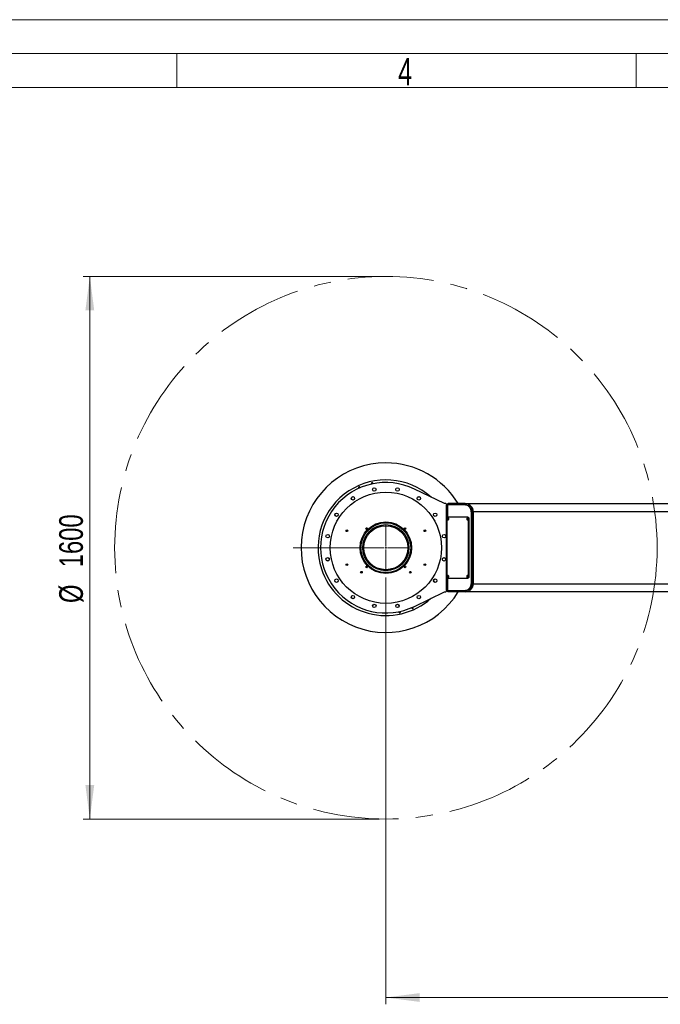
# Model space of a CAD drawing. Header units: millimetres. Extents: x 22 to 588, y 6 to 414.
# Tile 37 of 51: x 222 to 316, y 269 to 414. Entities that reach past the tile are written whole.
import ezdxf

# ---------------------------------------------------------------- set-up
doc = ezdxf.new("R2010")
doc.units = ezdxf.units.MM
doc.linetypes.add('CENTERX2', pattern=[20.32, 12.7, -2.54, 2.54, -2.54])
doc.styles.add('SLDTEXTSTYLE0', font='TXT', dxfattribs={"width": 0.7})
doc.styles.add('SLDTEXTSTYLE1', font='TXT', dxfattribs={"width": 0.75})
doc.dimstyles.new('SLDDIMSTYLE0', dxfattribs={"dimtxt": 3.5, "dimasz": 5, "dimexe": 0, "dimexo": 0.0625, "dimgap": 0.875, "dimtad": 1, "dimlfac": 20, "dimrnd": 1e-09, "dimzin": 12, "dimdsep": 46, "dimtxsty": 'SLDTEXTSTYLE1', "dimsah": 1, "dimcen": 0.09, "dimadec": 0, "dimazin": 0, "dimtfac": 1, "dimtofl": 0, "dimtmove": 0, "dimatfit": 3, "dimfxl": 1, "dimtolj": 1, "dimtzin": 12, "dimarcsym": 0})
doc.dimstyles.new('SLDDIMSTYLE2', dxfattribs={"dimtxt": 3.5, "dimasz": 5, "dimexe": 0, "dimexo": 0.0625, "dimgap": 0.875, "dimtad": 0, "dimtih": 1, "dimtoh": 1, "dimlfac": 20, "dimrnd": 1e-09, "dimzin": 12, "dimdsep": 46, "dimtxsty": 'SLDTEXTSTYLE1', "dimsah": 1, "dimcen": 0.09, "dimadec": 0, "dimazin": 0, "dimtfac": 1, "dimtofl": 0, "dimtmove": 0, "dimatfit": 3, "dimfxl": 1, "dimtolj": 1, "dimtzin": 12, "dimarcsym": 0})

# ---------------------------------------------------------------- blocks, each defined once
blk = doc.blocks.new('*D6')
at = {"color": 7, "linetype": 'Continuous', "lineweight": 0}
for p, q in [((274.6, 376.65), (230.94, 376.65)), ((231.94, 296.65), (231.94, 376.65)), ((274.6, 296.65), (230.94, 296.65))]:
    blk.add_line(p, q, dxfattribs=at)
for points in [[(231.94, 376.65), (231.29, 371.65), (232.59, 371.65)], [(231.94, 296.65), (232.59, 301.65), (231.29, 301.65)]]:
    blk.add_solid(points, dxfattribs=at)
at = {"color": 7, "linetype": 'Continuous', "lineweight": 0, "char_height": 3.5, "attachment_point": 1, "rotation": 90, "style": 'SLDTEXTSTYLE1'}
for s, insert in [('1600', (227.42, 333.76)), ('%%c', (227.42, 328.49))]:
    blk.add_mtext(s, dxfattribs=dict(at, insert=insert))
blk = doc.blocks.new('*D7')
at = {"color": 7, "linetype": 'Continuous', "lineweight": 0}
for p, q in [((418.85, 335.65), (418.85, 269.33)), ((275.6, 332.27), (275.6, 269.33)), ((275.6, 270.33), (418.85, 270.33))]:
    blk.add_line(p, q, dxfattribs=at)
for centre, start, end in [((345.57, 273.11), 153.4349, 206.5651), ((347.98, 273.11), 333.4349, 26.5651)]:
    blk.add_arc(centre, 6.21, start, end, dxfattribs=at)
for points in [[(275.6, 270.33), (280.6, 269.68), (280.6, 270.98)], [(418.85, 270.33), (413.85, 270.98), (413.85, 269.68)]]:
    blk.add_solid(points, dxfattribs=at)
at = {"color": 7, "linetype": 'Continuous', "lineweight": 0, "insert": (341.6, 274.84), "char_height": 3.5, "attachment_point": 1, "style": 'SLDTEXTSTYLE1'}
blk.add_mtext('2865', dxfattribs=at)
blk = doc.blocks.new('SW_CENTERMARKSYMBOL_1')
at = {"color": 0, "linetype": 'Continuous', "lineweight": 0}
for p, q in [((0, 0.25), (0, 3.38)), ((-0.25, 0), (-13.66, 0)), ((0, 0), (-0.12, 0)), ((0, 0), (0, 0.12)), ((0, 0), (0, -0.12)), ((0, 0), (0.12, 0)), ((0.25, 0), (3.38, 0)), ((0, -0.25), (0, -3.38))]:
    blk.add_line(p, q, dxfattribs=at)

msp = doc.modelspace()

# ---------------------------------------------------------------- linework, layer by layer
at = {"color": 7, "linetype": 'Continuous', "lineweight": 15}
msp.add_line((36.5, 414.5), (588.5, 414.5), dxfattribs=at)
at = {"color": 1, "linetype": 'Continuous', "lineweight": 0}
for p, q in [((41.5, 409.5), (583.5, 409.5)), ((244.75, 409.5), (244.75, 404.5)), ((312.5, 409.5), (312.5, 404.5)), ((46.5, 404.5), (578.5, 404.5))]:
    msp.add_line(p, q, dxfattribs=at)
at = {"color": 7, "linetype": 'Continuous', "lineweight": 30}
for p, q in [((284.2290537, 343.1470556), (279.8267083, 345.2963276)), ((284.4540552, 343.1470556), (284.2290537, 343.1470556)), ((284.6540527, 342.9470582), (284.4540552, 343.1470556)), ((284.554054, 330.3470595), (284.554054, 342.9470582)), ((284.554054, 342.9470582), (284.6712128, 342.9470582)), ((287.3349921, 342.9470582), (284.6712128, 342.9470582)), ((284.6712128, 342.9470582), (284.6712128, 341.0829587)), ((284.7540514, 342.9470582), (284.7540514, 343.1470556)), ((284.7540514, 343.1470556), (284.8126308, 343.1470556)), ((287.3040513, 343.1470556), (284.8126308, 343.1470556)), ((284.8126308, 343.1470556), (284.8126308, 342.9470582)), ((287.3040513, 343.1470556), (324.6540533, 343.1470556)), ((287.3349921, 342.9470582), (287.476416, 342.9470582)), ((288.2188753, 331.5970583), (288.2188753, 341.6970594)), ((288.3602993, 341.6970594), (288.2188753, 341.6970594)), ((288.3602993, 331.5970583), (288.3602993, 341.6970594)), ((288.5040538, 331.3470585), (288.5040538, 341.9470591)), ((324.9540539, 341.9470591), (288.5040538, 341.9470591)), ((284.6126334, 340.8970577), (284.6126334, 332.3970569)), ((287.617834, 341.1470575), (284.7894089, 341.1470575)), ((287.617834, 341.1470575), (287.688549, 341.1470575)), ((287.7946095, 332.3970569), (287.7946095, 340.8970577)), ((287.8653244, 340.8970577), (287.7946095, 340.8970577)), ((287.8653244, 332.3970569), (287.8653244, 340.8970577)), ((284.6712128, 332.211159), (284.6712128, 330.3470595)), ((284.7894089, 332.1470571), (287.617834, 332.1470571)), ((287.688549, 332.1470571), (287.617834, 332.1470571)), ((287.7946095, 332.3970569), (287.8653244, 332.3970569)), ((288.2188753, 331.5970583), (288.3602993, 331.5970583)), ((288.5040538, 331.3470585), (324.9540539, 331.3470585)), ((279.8267083, 327.9977901), (284.2290537, 330.147059)), ((284.2290537, 330.147059), (284.4540552, 330.147059)), ((284.4540552, 330.147059), (284.6540527, 330.3470595)), ((284.6712128, 330.3470595), (284.554054, 330.3470595)), ((284.6712128, 330.3470595), (287.3349921, 330.3470595)), ((284.7540514, 330.147059), (284.7540514, 330.3470595)), ((284.8126308, 330.147059), (284.7540514, 330.147059)), ((284.8126308, 330.3470595), (284.8126308, 330.147059)), ((287.3040513, 330.147059), (284.8126308, 330.147059)), ((324.6540533, 330.147059), (287.3040513, 330.147059)), ((287.476416, 330.3470595), (287.3349921, 330.3470595))]:
    msp.add_line(p, q, dxfattribs=at)
at = {"color": 7, "linetype": 'Continuous', "lineweight": 30, "flags": 128}
for points in [[(271.7597024, 345.4709811), (271.7678444, 345.5041153), (271.7629926, 345.5447955)], [(288.2188753, 341.6970594), (288.2124321, 341.847728), (288.1931917, 341.9962031), (288.1614403, 342.1403153), (288.1176309, 342.2779603), (288.0624132, 342.4071414), (287.9965917, 342.5259633), (287.9211144, 342.6326973), (287.8370957, 342.7257878), (287.7457516, 342.8038759), (287.6484231, 342.865829), (287.546523, 342.9107351), (287.4415354, 342.9379446), (287.3349921, 342.9470582)], [(287.476416, 342.9470582), (287.5829534, 342.9379446), (287.687941, 342.9107351), (287.7898411, 342.865829), (287.8871755, 342.8038759), (287.9785196, 342.7257878), (288.0625383, 342.6326973), (288.1380097, 342.5259633), (288.2038371, 342.4071414), (288.2590548, 342.2779603), (288.3028583, 342.1403153), (288.3346156, 341.9962031), (288.353856, 341.847728), (288.3602993, 341.6970594)], [(284.7894089, 341.1470575), (284.7549216, 341.1422534), (284.7217576, 341.1280257), (284.6911983, 341.104923), (284.664406, 341.0738332), (284.6424238, 341.0359485), (284.6260862, 340.9927291), (284.6160309, 340.9458322), (284.6126334, 340.8970577)], [(284.886636, 340.8970577), (284.8800675, 340.9467263), (284.8612623, 340.9896893), (284.8327474, 341.0201413), (284.7983794, 341.0339696), (284.7628013, 341.0293085), (284.7308175, 341.0067839), (284.7067432, 340.9694416), (284.6938388, 340.9223241), (284.6938388, 340.8717913), (284.7067432, 340.8246739), (284.7308175, 340.7873315), (284.7628013, 340.7648069), (284.7983794, 340.7601459), (284.8327474, 340.7739741), (284.8612623, 340.8044262), (284.8800675, 340.8473892), (284.886636, 340.8970577)], [(284.8526315, 341.0015208), (284.8317043, 340.9940643), (284.8076181, 340.9713013), (284.7915248, 340.9372372), (284.7858743, 340.8970577), (284.7915248, 340.8568782), (284.8076181, 340.8228142), (284.8317043, 340.8000512), (284.8526315, 340.7925946)], [(287.7150611, 340.8970577), (287.7084987, 340.9467263), (287.6896874, 340.9896893), (287.6611726, 341.0201413), (287.6268045, 341.0339696), (287.5912265, 341.0293085), (287.5592427, 341.0067839), (287.5351743, 340.9694416), (287.5222639, 340.9223241), (287.5222639, 340.8717913), (287.5351743, 340.8246739), (287.5592427, 340.7873315), (287.5912265, 340.7648069), (287.6268045, 340.7601459), (287.6611726, 340.7739741), (287.6896874, 340.8044262), (287.7084987, 340.8473892), (287.7150611, 340.8970577)], [(287.6810567, 341.0015208), (287.6601354, 340.9940643), (287.6360492, 340.9713013), (287.61995, 340.9372372), (287.6142995, 340.8970577), (287.61995, 340.8568782), (287.6360492, 340.8228142), (287.6601354, 340.8000512), (287.6810567, 340.7925946)], [(287.7946095, 340.8970577), (287.791218, 340.9458322), (287.7811567, 340.9927291), (287.7648191, 341.0359485), (287.7428369, 341.0738332), (287.7160446, 341.104923), (287.6854853, 341.1280257), (287.6523213, 341.1422534), (287.617834, 341.1470575)], [(287.688549, 341.1470575), (287.7230362, 341.1422534), (287.7561943, 341.1280257), (287.7867596, 341.104923), (287.8135459, 341.0738332), (287.8355281, 341.0359485), (287.8518657, 340.9927291), (287.861927, 340.9458322), (287.8653244, 340.8970577)], [(284.886636, 332.3970569), (284.8800675, 332.4467284), (284.8612623, 332.4896915), (284.8327474, 332.5201435), (284.7983794, 332.5339717), (284.7628013, 332.5293077), (284.7308175, 332.5067861), (284.7067432, 332.4694438), (284.6938388, 332.4223233), (284.6938388, 332.3717935), (284.7067432, 332.324673), (284.7308175, 332.2873307), (284.7628013, 332.2648061), (284.7983794, 332.260145), (284.8327474, 332.2739733), (284.8612623, 332.3044253), (284.8800675, 332.3473883), (284.886636, 332.3970569)], [(284.8526255, 332.501523), (284.8317043, 332.4940664), (284.8076181, 332.4713034), (284.7915248, 332.4372394), (284.7858743, 332.3970569), (284.7915248, 332.3568774), (284.8076181, 332.3228104), (284.8317043, 332.3000503), (284.8526255, 332.2925938)], [(287.7150611, 332.3970569), (287.7084987, 332.4467284), (287.6896874, 332.4896915), (287.6611726, 332.5201435), (287.6268045, 332.5339717), (287.5912265, 332.5293077), (287.5592427, 332.5067861), (287.5351743, 332.4694438), (287.5222639, 332.4223233), (287.5222639, 332.3717935), (287.5351743, 332.324673), (287.5592427, 332.2873307), (287.5912265, 332.2648061), (287.6268045, 332.260145), (287.6611726, 332.2739733), (287.6896874, 332.3044253), (287.7084987, 332.3473883), (287.7150611, 332.3970569)], [(287.6810567, 332.501523), (287.6601354, 332.4940664), (287.6360492, 332.4713034), (287.61995, 332.4372394), (287.6142995, 332.3970569), (287.61995, 332.3568774), (287.6360492, 332.3228104), (287.6601354, 332.3000503), (287.6810567, 332.2925938)], [(284.6126334, 332.3970569), (284.6160309, 332.3482854), (284.6260862, 332.3013885), (284.6424238, 332.2581662), (284.664406, 332.2202814), (284.6911983, 332.1891917), (284.7217576, 332.1660889), (284.7549216, 332.1518613), (284.7894089, 332.1470571)], [(287.3349921, 330.3470595), (287.4415354, 330.356173), (287.546523, 330.3833795), (287.6484231, 330.4282887), (287.7457516, 330.4902387), (287.8370957, 330.5683268), (287.9211144, 330.6614203), (287.9965917, 330.7681543), (288.0624132, 330.8869762), (288.1176309, 331.0161544), (288.1614403, 331.1538024), (288.1931917, 331.2979145), (288.2124321, 331.4463867), (288.2188753, 331.5970583)], [(288.3602993, 331.5970583), (288.353856, 331.4463867), (288.3346156, 331.2979145), (288.3028583, 331.1538024), (288.2590548, 331.0161544), (288.2038371, 330.8869762), (288.1380097, 330.7681543), (288.0625383, 330.6614203), (287.9785196, 330.5683268), (287.8871755, 330.4902387), (287.7898411, 330.4282887), (287.687941, 330.3833795), (287.5829534, 330.356173), (287.476416, 330.3470595)], [(287.617834, 332.1470571), (287.6523213, 332.1518613), (287.6854853, 332.1660889), (287.7160446, 332.1891917), (287.7428369, 332.2202814), (287.7648191, 332.2581662), (287.7811567, 332.3013885), (287.791218, 332.3482854), (287.7946095, 332.3970569)], [(287.8653244, 332.3970569), (287.861927, 332.3482854), (287.8518657, 332.3013885), (287.8355281, 332.2581662), (287.8135459, 332.2202814), (287.7867596, 332.1891917), (287.7561943, 332.1660889), (287.7230362, 332.1518613), (287.688549, 332.1470571)], [(277.74321, 327.1946771), (277.723165, 327.2304041), (277.6970581, 327.2523803)]]:
    msp.add_lwpolyline(points, dxfattribs=at)
at = {"color": 7, "linetype": 'CENTERX2', "lineweight": 0}
msp.add_circle((275.6040532, 336.647058), 40, dxfattribs=at)
at = {"color": 7, "linetype": 'Continuous', "lineweight": 30}
for centre, radius in [((275.6040532, 336.647058), 8.2), ((270.7428137, 343.9224171), 0.255), ((273.8970129, 345.2289292), 0.255), ((273.8970129, 345.2289292), 0.25), ((277.3110935, 345.2289292), 0.255), ((280.4652928, 343.9224171), 0.255), ((280.4652928, 343.9224171), 0.25), ((268.3286941, 341.5082975), 0.255), ((268.3286941, 341.5082975), 0.25), ((282.8794123, 341.5082975), 0.255), ((275.6040532, 336.647058), 3.8), ((275.6040532, 336.647058), 3.7), ((275.6040532, 336.647058), 3.6742641), ((275.6040532, 336.647058), 3.4), ((275.6040532, 336.647058), 3.25), ((267.022182, 338.3540983), 0.255), ((269.8540532, 339.147058), 0.125), ((272.7756261, 339.4754851), 0.125), ((278.4324803, 339.4754851), 0.125), ((281.3540532, 339.147058), 0.125), ((284.1859244, 338.3540983), 0.255), ((284.1859244, 338.3540983), 0.25), ((267.022182, 334.9400177), 0.255), ((267.022182, 334.9400177), 0.25), ((269.8540532, 334.147058), 0.125), ((272.7756261, 333.8186308), 0.125), ((278.4324803, 333.8186308), 0.125), ((281.3540532, 334.147058), 0.125), ((284.1859244, 334.9400177), 0.255), ((271.9978086, 333.0408134), 0.125), ((279.2102978, 333.0408134), 0.125), ((268.3286941, 331.7858184), 0.255), ((282.8794123, 331.7858184), 0.255), ((282.8794123, 331.7858184), 0.25), ((270.7428137, 329.3716989), 0.255), ((270.7428137, 329.3716989), 0.25), ((280.4652928, 329.3716989), 0.255), ((273.8970129, 328.0651868), 0.255), ((277.3110935, 328.0651868), 0.255), ((277.3110935, 328.0651868), 0.25)]:
    msp.add_circle(centre, radius, dxfattribs=at)
for centre, radius, start, end in [((275.6040532, 336.647058), 12.5, 90, 328.667748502), ((275.6040532, 336.647058), 12.5, 31.332251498, 90), ((275.6040532, 336.647058), 10, 48.23738398, 198.050551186), ((275.6040532, 336.647058), 9.625, 63.977932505, 296.022067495), ((271.6631595, 345.5122628), 0.105, 18.050551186, 251.085514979), ((273.5647265, 346.1319748), 0.105, 18.050551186, 239.252976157), ((273.5647265, 346.1319748), 0.105, 325.015587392, 18.050551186), ((287.3040532, 341.947058), 1.2, 0, 90), ((284.9172672, 340.8970577), 0.1579973, 125.838072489, 234.161927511), ((287.745684, 340.8970577), 0.1579889, 125.833856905, 234.166143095), ((275.6040532, 336.647058), 10, 198.050551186, 311.76261602), ((284.9172621, 332.3970569), 0.1579932, 125.834172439, 234.165827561), ((287.7456932, 332.3970569), 0.1579967, 125.835921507, 234.164078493), ((287.3040532, 331.347058), 1.2, 270, 0), ((277.6433799, 327.1621412), 0.105, 145.01558739, 18.050551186), ((279.5449469, 327.7818531), 0.105, 156.848126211, 18.050551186), ((279.5449469, 327.7818531), 0.105, 18.050551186, 71.085514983)]:
    msp.add_arc(centre, radius, start, end, dxfattribs=at)

# ---------------------------------------------------------------- block references
at = {"color": 7, "linetype": 'Continuous', "lineweight": 0}
msp.add_blockref('SW_CENTERMARKSYMBOL_1', (275.6040532, 336.647058), dxfattribs=at)

# ---------------------------------------------------------------- texts
at = {"color": 1, "linetype": 'Continuous', "lineweight": 0, "insert": (277.4078796, 408.8328215), "char_height": 4, "attachment_point": 1, "style": 'SLDTEXTSTYLE0'}
msp.add_mtext('4', dxfattribs=at)

# ---------------------------------------------------------------- dimensions: what is measured, and where the dimension line sits
at = {"color": 7, "linetype": 'Continuous', "lineweight": 0}
dim = msp.add_linear_dim(base=(231.9354207, 376.647058), p1=(275.6040532, 296.647058), p2=(275.6040532, 376.647058), angle=90, text='%%c<>', dimstyle='SLDDIMSTYLE2', dxfattribs=at)
dim.commit()
dim.dimension.update_dxf_attribs({"geometry": '*D6', "text_midpoint": (231.9354207, 336.2986086), "dimtype": 160})
dim = msp.add_linear_dim(base=(418.8540532, 270.3283883), p1=(275.6040532, 333.272058), p2=(418.8540532, 336.647058), text='(<>)', dimstyle='SLDDIMSTYLE0', dxfattribs=at)
dim.commit()
dim.dimension.update_dxf_attribs({"geometry": '*D7', "text_midpoint": (346.7770422, 270.3283883), "dimtype": 160})

doc.saveas('drawing.dxf')
